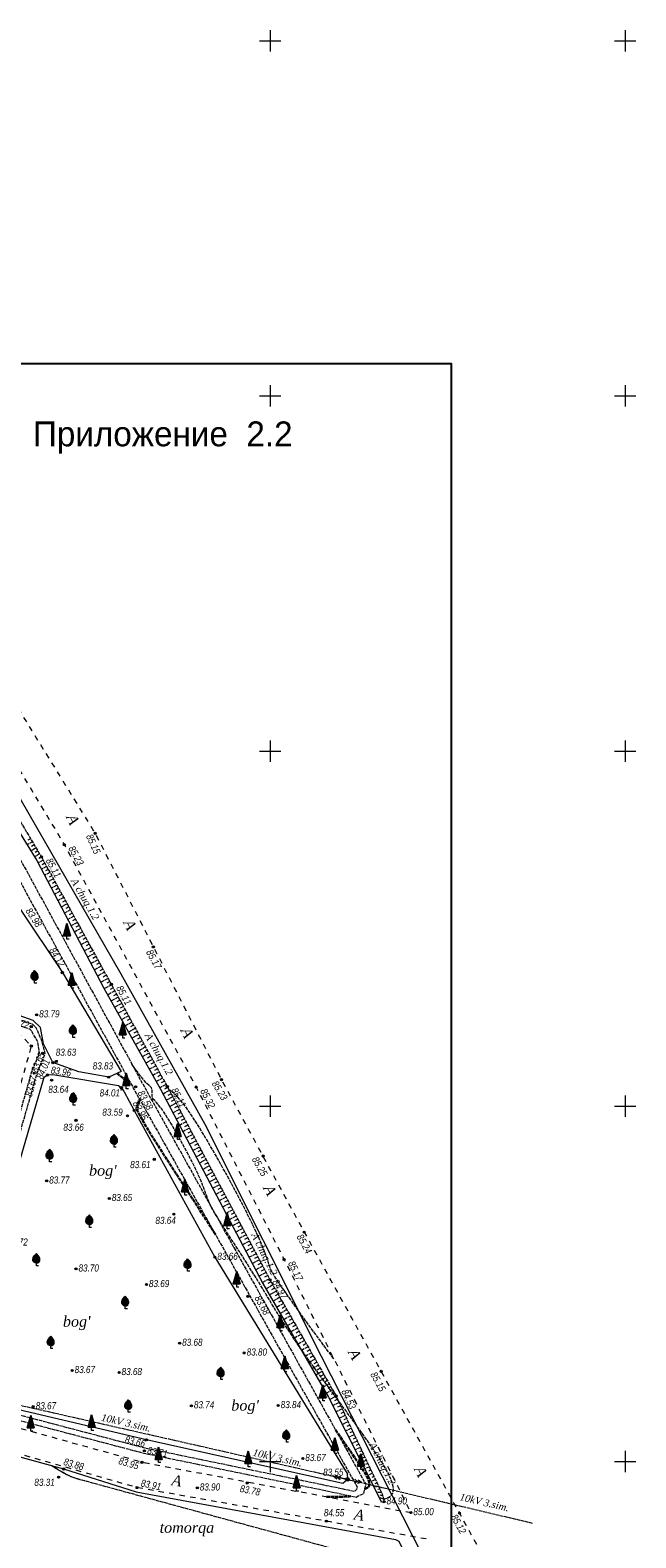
# Model space of a CAD drawing. Extents: x 744948 to 745202, y 4654927 to 4655252.
# Tile 11 of 11: x 745116 to 745202, y 4655039 to 4655252. Entities that reach past the tile are written whole.
import ezdxf
from ezdxf.enums import TextEntityAlignment as Align

# ---------------------------------------------------------------- set-up
doc = ezdxf.new("R2010")
doc.units = 0
doc.header["$LTSCALE"] = 0.5
doc.header["$MEASUREMENT"] = 0
for name, pattern in [('Auto_Street_NotBorder_Line_m1', [3, 1.5, -1.5]), ('Commnctn_Electr_VLP_High_Unbuilt_m1', [1, 1, 0]), ('Hydrotech_Dry_Grooves_m1', [1, 1, 0]), ('Relef_Horizontal_Basic_m1', [1, 1, 0]), ('Relef_Horizontal_Bold_m1', [1, 1, 0]), ('Relef_Slope_Artificial_m1', [1, 1, 0])]:
    doc.linetypes.add(name, pattern=pattern)
doc.layers.add('(010) Геол. Выработки', color=7, linetype='Continuous')
for name, color, linetype, lineweight, true_color in [('AUTO#_ROADS_EXIST_L', 7, 'Continuous', 15, 0x000000), ('AUTO#_ROADS_MTRAL_T', 7, 'Continuous', 15, 0x000000), ('COMMN_OBJCT_#####_B', 7, 'Continuous', 15, 0x000000), ('COMMN_OBJCT_CONCT_L', 7, 'Continuous', 15, 0x000000), ('COMMN_OBJCT_CONCT_T', 7, 'Continuous', 15, 0x000000), ('GREEN_VGTAT_#####_T', 7, 'Continuous', 15, 0x000000), ('GREEN_VGTAT_CNTUR_P', 7, 'Continuous', 15, 0x000000), ('GREEN_VGTAT_SRVEY_B', 7, 'Continuous', 15, 0x000000)]:
    doc.layers.add(name, color=color, linetype=linetype, lineweight=lineweight, true_color=true_color)
for name, color, linetype, true_color in [('COMMN_OBJCT_ELCTR_B', 7, 'Continuous', 0x000000), ('COMMN_OBJCT_ELCTR_L', 7, 'Continuous', 0x000000), ('COMMN_OBJCT_ELCTR_T', 7, 'Continuous', 0x000000), ('GEODS_POINT_GRID#_B', 7, 'Continuous', 0x000000), ('HYDRO_TECHN_CANAL_L', 7, 'Continuous', 0x000000), ('RELEF_HRZNT_BASIC_L', 7, 'Continuous', 0x000000), ('RELEF_HRZNT_BOLD#_L', 7, 'Continuous', 0x000000), ('RELEF_POINT_PICKT_B', 7, 'Continuous', 0x000000), ('RELEF_POINT_PICKT_T', 7, 'Continuous', 0x000000), ('RELEF_SLOPE_#####_L', 7, 'Continuous', 0x000000)]:
    doc.layers.add(name, color=color, linetype=linetype, true_color=true_color)
doc.styles.add('D-431', font='d431.ttf')
doc.styles.add('SHRFT', font='TXT', dxfattribs={"width": 0.875})
doc.styles.add('БМ-431 (Times New Roman К)', font='timesi.ttf', dxfattribs={"height": 1})
doc.styles.add('Д-431 (Arial Narrow К)', font='ARIALNI.TTF', dxfattribs={"height": 1})
doc.linetypes.add('Commnctn_Connect_Line_Unground_m1', pattern='A,4,[3,Topography.shx,S=2.5,R=0,X=0,Y=0],4,-0.5,1,-0.5', length=10)
doc.linetypes.add('Relef_Slope_Artificial_Botton_m1', pattern='A,0,[3,Topography.shx,S=0.25,R=0,X=0,Y=0],-1', length=1)
doc.linetypes.add('Vegetation_Line_Contour_Manual_m1', pattern='A,0,[3,Topography.shx,S=1,R=0,X=0,Y=0],-1.5', length=1.5)

# ---------------------------------------------------------------- blocks, each defined once
blk = doc.blocks.new('PointHight_m1')
at = {"layer": 'RELEF_POINT_PICKT_B', "linetype": 'Continuous', "lineweight": 15, "true_color": 0x000000}
h = blk.add_hatch(color=18, dxfattribs=at)
edge = h.paths.add_edge_path()
edge.add_arc((0, 0), 0.3, 0, 360)
at = {"layer": 'RELEF_POINT_PICKT_B', "color": 18, "linetype": 'Continuous', "lineweight": 15, "true_color": 0x000000}
blk.add_circle((0, 0), 0.3, dxfattribs=at)
blk.add_point((0, 0), dxfattribs=at)
blk = doc.blocks.new('CommnctnPoleRCcircle_m1')
at = {"layer": 'COMMN_OBJCT_#####_B', "lineweight": 13, "true_color": 0xfffffe}
h = blk.add_hatch(color=7, dxfattribs=at)
edge = h.paths.add_edge_path()
edge.add_arc((0, 0), 0.5, 0, 360)
at = {"layer": 'COMMN_OBJCT_#####_B', "lineweight": 13, "true_color": 0x000000}
blk.add_hatch(color=18, dxfattribs=at).paths.add_polyline_path([(-0.1, 0, 1), (0.1, 0, 1)])
at = {"layer": 'COMMN_OBJCT_#####_B', "color": 18, "lineweight": 9, "true_color": 0x000000}
for radius in [0.5, 0.1]:
    blk.add_circle((0, 0), radius, dxfattribs=at)
blk = doc.blocks.new('ElectricHighVLP_m1')
at = {"layer": 'COMMN_OBJCT_ELCTR_B', "color": 18, "linetype": 'Continuous', "lineweight": 20, "true_color": 0x000000}
for p, q in [((0, 0), (4, 0)), ((3, 0), (2, 0.5)), ((3, 0), (2, -0.5)), ((4, 0), (3, 0.5)), ((4, 0), (3, -0.5))]:
    blk.add_line(p, q, dxfattribs=at)
blk = doc.blocks.new('GreenFruit_m1')
at = {"layer": 'GREEN_VGTAT_SRVEY_B', "linetype": 'Continuous', "lineweight": 13, "true_color": 0xfffffe}
h = blk.add_hatch(color=7, dxfattribs=at)
h.dxf.hatch_style = 1
edge = h.paths.add_edge_path()
edge.add_spline(control_points=[(0, 0.8), (0, 0.8), (0.26, 0.8), (0.7, 0.95), (1.07, 1.61), (0.88, 2.61), (0.34, 3.16), (0, 3.5)], knot_values=[1.744095, 1.744095, 1.744095, 1.744095, 1.744164, 2.114608, 2.383255, 2.810464, 3.522822, 3.522822, 3.522822, 3.522822], degree=3, periodic=0)
edge.add_spline(control_points=[(0, 3.5), (-0.34, 3.16), (-0.88, 2.61), (-1.07, 1.61), (-0.7, 0.95), (-0.26, 0.8), (0, 0.8), (0, 0.8)], knot_values=[1.744095, 1.744095, 1.744095, 1.744095, 2.456452, 2.883662, 3.152309, 3.522752, 3.522822, 3.522822, 3.522822, 3.522822], degree=3, periodic=0)
at = {"layer": 'GREEN_VGTAT_SRVEY_B', "color": 18, "linetype": 'Continuous', "lineweight": 13, "true_color": 0x000000, "flags": 128}
blk.add_lwpolyline([(0.6, 0), (0, 0), (0, 0.8)], dxfattribs=at)
at = {"layer": 'GREEN_VGTAT_SRVEY_B', "color": 18, "linetype": 'Continuous', "lineweight": 13, "true_color": 0x000000}
for points in [[(0, 0.8), (0, 0.8), (-0.26, 0.8), (-0.7, 0.95), (-1.07, 1.61), (-0.88, 2.61), (-0.34, 3.16), (0, 3.5)], [(0, 0.8), (0, 0.8), (0.26, 0.8), (0.7, 0.95), (1.07, 1.61), (0.88, 2.61), (0.34, 3.16), (0, 3.5)]]:
    blk.add_open_spline(points, degree=3, knots=[1.743859, 1.743859, 1.743859, 1.743859, 1.744164, 2.114608, 2.383255, 2.810464, 3.522822, 3.522822, 3.522822, 3.522822], dxfattribs=at)
blk = doc.blocks.new('GreenPoplar_m1')
at = {"layer": 'GREEN_VGTAT_SRVEY_B', "linetype": 'Continuous', "lineweight": 13, "true_color": 0x000000}
blk.add_hatch(color=18, dxfattribs=at).paths.add_polyline_path([(-1, 0.9), (1, 0.9), (0, 4.5)])
at = {"layer": 'GREEN_VGTAT_SRVEY_B', "color": 18, "linetype": 'Continuous', "lineweight": 13, "true_color": 0x000000}
for p, q in [((-1, 0.9), (0, 4.5)), ((0, 4.5), (1, 0.9)), ((-1, 0.9), (1, 0.9))]:
    blk.add_line(p, q, dxfattribs=at)
blk.add_lwpolyline([(0.6, 0), (0, 0), (0, 0.9)], dxfattribs=at)
blk = doc.blocks.new('CrossCoord_m1')
at = {"layer": 'GEODS_POINT_GRID#_B', "color": 3, "lineweight": 20, "true_color": 0x00ff00, "flags": 128}
for points in [[(-3, 0), (3, 0)], [(0, 3), (0, -3)]]:
    blk.add_lwpolyline(points, dxfattribs=at)

msp = doc.modelspace()

# ---------------------------------------------------------------- linework, layer by layer
msp.add_lwpolyline([(745175.48, 4654926.98), (744989.13, 4654926.98), (744989.13, 4655204.59), (745175.48, 4655204.59)], close=True)
at = {"layer": 'AUTO#_ROADS_EXIST_L', "color": 18, "linetype": 'Auto_Street_NotBorder_Line_m1', "lineweight": 15, "true_color": 0x000000, "flags": 128}
for points in [[(745100.71, 4655182.64), (745104.45, 4655175.58), (745111.62, 4655160.68), (745125.37, 4655138.42), (745143.15, 4655103.74), (745143.15, 4655103.74), (745154.8, 4655082.27), (745176.67, 4655042.7), (745181.77, 4655033.35)], [(745096.81, 4655180.4), (745100.58, 4655173.28), (745107.89, 4655158.72), (745121.03, 4655136.81), (745139.6, 4655102.69), (745151.97, 4655078.43), (745169.82, 4655042.79)]]:
    msp.add_lwpolyline(points, dxfattribs=at)
at = {"layer": 'AUTO#_ROADS_EXIST_L', "color": 18, "linetype": 'Auto_Street_NotBorder_Line_m1', "lineweight": 15, "true_color": 0x000000, "elevation": 84.19, "flags": 128}
for points in [[(745171.97, 4655039.08), (745171.97, 4655039.08), (745131.27, 4655046.31), (745088.98, 4655058.36), (745061.69, 4655066.3), (745062.66, 4655069.68), (745088.18, 4655062.24), (745097.54, 4655059.51), (745099.28, 4655060.87), (745105.56, 4655082.85), (745112.13, 4655105.87), (745111.16, 4655107.73), (745091.07, 4655113.54), (745090.17, 4655113.84), (745082.69, 4655115.74), (745063.31, 4655121.14), (745031.64, 4655130), (745023.14, 4655131.99), (744994.94, 4655138.84), (744993.84, 4655140.4), (744998.79, 4655156.61), (745005.19, 4655178.24), (745007.96, 4655177.39), (745015.77, 4655175.27)], [(745056.9, 4655154.4), (745058.05, 4655154.11), (745055.27, 4655143.63), (745032.93, 4655149.33), (745028.81, 4655134.35), (745064.11, 4655124.55), (745077.55, 4655120.82), (745079.52, 4655121.94), (745082.05, 4655131.79), (745085.64, 4655145.25), (745086.16, 4655147.51), (745089.57, 4655146.56), (745089.05, 4655144.43), (745085.59, 4655131.35), (745082.98, 4655120.92), (745084.12, 4655118.99), (745096.88, 4655115.42), (745114.98, 4655109.92), (745116.38, 4655108.48), (745109.08, 4655082.61), (745102.52, 4655059.92), (745103.52, 4655057.79), (745132.12, 4655049.87), (745169.82, 4655042.79)]]:
    msp.add_lwpolyline(points, dxfattribs=at)
at = {"layer": 'COMMN_OBJCT_CONCT_L', "color": 3, "linetype": 'Commnctn_Connect_Line_Unground_m1', "lineweight": 15, "true_color": 0x00ff00, "flags": 128}
msp.add_lwpolyline([(745056.31, 4655172.26), (745063.59, 4655174.14), (745066.92, 4655173.46), (745072.23, 4655170.86), (745083.75, 4655166.7), (745090.93, 4655166.16), (745098.97, 4655167.89), (745103.7, 4655160.38), (745113.69, 4655145.25), (745128.97, 4655118.66), (745140.83, 4655097.47), (745157.19, 4655064.81), (745175.76, 4655028.24)], dxfattribs=at)
at = {"layer": 'COMMN_OBJCT_ELCTR_L', "color": 18, "linetype": 'Commnctn_Electr_VLP_High_Unbuilt_m1', "lineweight": 20, "true_color": 0x000000, "flags": 128}
msp.add_lwpolyline([(745027.99, 4655235.62), (745013.98, 4655198.79), (745013.27, 4655196.92), (744995.54, 4655140.75), (744994.29, 4655136.95), (744979.43, 4655093.4), (744978.78, 4655091.51), (744980.7, 4655090.95), (745024.12, 4655078.3), (745027.99, 4655077.3), (745085.65, 4655064.52), (745158.95, 4655047.9), (745160.9, 4655047.46), (745162.85, 4655047.02), (745186.92, 4655041.32)], dxfattribs=at)
at = {"layer": 'GREEN_VGTAT_CNTUR_P', "color": 18, "linetype": 'Vegetation_Line_Contour_Manual_m1', "lineweight": 15, "true_color": 0x000000, "flags": 128}
for points in [[(745085.99, 4655121.86), (745086.04, 4655122.5), (745088.61, 4655130.31), (745091.01, 4655141.59), (745091.51, 4655142.14), (745092.33, 4655142.25), (745107.27, 4655138.47), (745109.97, 4655137.01), (745110.25, 4655136.63), (745114.7, 4655127.89), (745120.75, 4655118.81), (745129.05, 4655104.91), (745127.28, 4655104.1), (745123.06, 4655104.86), (745119.4, 4655106.14), (745118.08, 4655108.8), (745117.69, 4655111.08), (745116.64, 4655112.07), (745098.75, 4655118.45), (745086.42, 4655121.42), (745085.99, 4655121.86)], [(745105.33, 4655059.95), (745105.51, 4655061.05), (745111.69, 4655082), (745118.21, 4655104.1), (745118.65, 4655104.4), (745119.42, 4655104.46), (745128.66, 4655102.93), (745129.06, 4655102.61), (745129.47, 4655102.04), (745130.86, 4655099.4), (745142.23, 4655078.75), (745160.84, 4655048.29), (745160.9, 4655047.46), (745160.22, 4655046.87), (745132.62, 4655053.04), (745105.97, 4655059.28)]]:
    msp.add_lwpolyline(points, close=True, dxfattribs=at)
msp.add_lwpolyline([(745071, 4655051.14), (745069.91, 4655051.37), (745070.66, 4655053.46), (745073.05, 4655060.23), (745073.5, 4655060.56), (745074.62, 4655060.69), (745090.27, 4655057.35), (745120.93, 4655048.93), (745131.13, 4655045.71), (745167.67, 4655038.99), (745168.15, 4655038.79), (745171.33, 4655032.01)], dxfattribs=at)
at = {"layer": 'HYDRO_TECHN_CANAL_L', "color": 3, "linetype": 'Hydrotech_Dry_Grooves_m1', "lineweight": 15, "true_color": 0x00ff00, "flags": 128}
for points in [[(745157.79, 4655045.85), (745132.22, 4655051.12), (745105.09, 4655058.26), (745104.22, 4655058.89), (745103.93, 4655059.87), (745109.97, 4655082.11), (745116.42, 4655104.73), (745117.54, 4655107.5), (745117.27, 4655109.14), (745116.38, 4655110.64), (745116.17, 4655110.87), (745096.66, 4655116.75), (745084.74, 4655119.85), (745084.1, 4655120.5), (745083.95, 4655121.72), (745086.82, 4655130.99), (745090, 4655143.99), (745090.32, 4655145.26), (745089.3, 4655145.53)], [(745109.65, 4655144.24), (745132.01, 4655103.24), (745163.47, 4655046.79), (745163.13, 4655045.44), (745162.1, 4655044.93), (745157.79, 4655045.85)]]:
    msp.add_lwpolyline(points, dxfattribs=at)
msp.add_lwpolyline([(745110.74, 4655139.01), (745130.74, 4655102.56), (745162.25, 4655046.4), (745162.16, 4655046.03), (745161.88, 4655045.75), (745157.95, 4655046.58), (745132.38, 4655051.86), (745105.42, 4655058.95), (745104.85, 4655059.37), (745104.71, 4655059.87), (745110.69, 4655081.91), (745117.16, 4655104.57), (745118.35, 4655107.44), (745117.81, 4655109.35), (745117.06, 4655111.03), (745116.57, 4655111.53), (745096.86, 4655117.47), (745085.13, 4655120.53), (745084.82, 4655120.84), (745084.71, 4655121.66), (745087.54, 4655130.79), (745090.72, 4655143.81), (745091.05, 4655145.06), (745105.29, 4655141.26), (745109.01, 4655140), (745110.02, 4655139.51)], close=True, dxfattribs=at)
at = {"layer": 'RELEF_HRZNT_BASIC_L', "color": 34, "linetype": 'Relef_Horizontal_Basic_m1', "lineweight": 15, "true_color": 0xa55200, "flags": 128}
for points, elevation in [([(745165.97, 4655044.65), (745166.1, 4655044.71), (745166.55, 4655044.88), (745166.98, 4655045.12), (745167.29, 4655045.51), (745167.39, 4655046.11), (745167.21, 4655047.01), (745166.65, 4655048.29), (745165.66, 4655050), (745164.3, 4655052.06), (745162.68, 4655054.36), (745160.91, 4655056.81), (745159.07, 4655059.31), (745157.28, 4655061.74), (745155.63, 4655064.01), (745154.2, 4655066.03), (745152.99, 4655067.83), (745151.94, 4655069.44), (745151.02, 4655070.89), (745150.2, 4655072.24), (745149.44, 4655073.51), (745148.69, 4655074.75), (745147.93, 4655075.98), (745147.17, 4655077.2), (745146.42, 4655078.39), (745145.68, 4655079.54), (745144.98, 4655080.62), (745144.34, 4655081.61), (745143.75, 4655082.51), (745143.24, 4655083.31), (745142.8, 4655084), (745142.42, 4655084.61), (745142.09, 4655085.16), (745141.81, 4655085.66), (745141.57, 4655086.13), (745141.36, 4655086.6), (745141.18, 4655087.07), (745140.99, 4655087.57), (745140.8, 4655088.11), (745140.57, 4655088.72), (745140.29, 4655089.43), (745139.94, 4655090.24), (745139.51, 4655091.18), (745138.98, 4655092.26), (745138.36, 4655093.44), (745137.71, 4655094.66), (745137.03, 4655095.88), (745136.36, 4655097.04), (745135.73, 4655098.09), (745135.17, 4655098.98), (745134.69, 4655099.66), (745134.31, 4655100.17), (745134, 4655100.54), (745133.77, 4655100.79), (745133.6, 4655100.97), (745133.48, 4655101.11), (745133.42, 4655101.25), (745133.39, 4655101.41), (745133.39, 4655101.59), (745133.4, 4655101.78), (745133.41, 4655101.99), (745133.4, 4655102.19), (745133.37, 4655102.39), (745133.29, 4655102.57), (745133.15, 4655102.74), (745132.95, 4655102.93), (745132.66, 4655103.21), (745132.28, 4655103.61), (745131.78, 4655104.2), (745131.17, 4655105.01), (745130.54, 4655105.94)], 84.5), ([(745158.97, 4655064.46), (745158.05, 4655065.68), (745156.42, 4655067.87), (745155.06, 4655069.73), (745153.94, 4655071.28), (745153.04, 4655072.56), (745152.32, 4655073.58), (745151.76, 4655074.38), (745151.33, 4655074.99), (745150.09, 4655076.96), (745149.96, 4655077.39), (745149.78, 4655077.97), (745149.53, 4655078.72), (745149.17, 4655079.66), (745148.69, 4655080.84), (745148.06, 4655082.26), (745147.24, 4655083.96), (745146.24, 4655085.95), (745145.09, 4655088.14), (745143.84, 4655090.44), (745142.56, 4655092.73), (745141.29, 4655094.92), (745140.1, 4655096.91), (745139.03, 4655098.6), (745138.13, 4655099.9), (745137.39, 4655100.85), (745136.8, 4655101.52), (745136.34, 4655101.95), (745135.98, 4655102.2), (745135.78, 4655102.3)], 85), ([(745123.15, 4655047.46), (745122.88, 4655047.53), (745122.54, 4655047.64), (745122.12, 4655047.79), (745121.61, 4655048.01), (745121, 4655048.32), (745120.29, 4655048.72), (745119.47, 4655049.25), (745119.27, 4655049.39)], 83.5), ([(745169.16, 4655034.89), (745122.88, 4655047.53), (745122.54, 4655047.64), (745122.12, 4655047.79), (745121.61, 4655048.01), (745121, 4655048.32), (745120.29, 4655048.72), (745119.47, 4655049.25), (745119.27, 4655049.39)], 83.5)]:
    msp.add_lwpolyline(points, dxfattribs=dict(at, elevation=elevation))
at = {"layer": 'RELEF_HRZNT_BOLD#_L', "color": 34, "linetype": 'Relef_Horizontal_Bold_m1', "lineweight": 30, "true_color": 0xa55200, "elevation": 84, "flags": 128}
for points in [[(745130.31, 4655103.34), (745130.06, 4655103.49), (745129.6, 4655103.77), (745129.12, 4655104.09), (745128.66, 4655104.46), (745128.47, 4655104.65)], [(745129.11, 4655102.56), (745129.02, 4655102.64)], [(745129.02, 4655102.64), (745129.09, 4655102.51), (745129.2, 4655102.36)], [(745142.31, 4655081.94), (745141.18, 4655083.71), (745139.75, 4655085.92), (745138.42, 4655087.97), (745137.22, 4655089.81), (745136.17, 4655091.43), (745135.26, 4655092.83), (745134.5, 4655094.03), (745133.85, 4655095.04), (745133.32, 4655095.87), (745132.9, 4655096.55), (745132.56, 4655097.1), (745131.75, 4655098.56), (745131.69, 4655098.67), (745131.63, 4655098.79), (745131.56, 4655098.91), (745131.49, 4655099.04), (745131.43, 4655099.16), (745131.36, 4655099.27), (745131.3, 4655099.36), (745131.31, 4655100.09), (745131.4, 4655100.35), (745131.5, 4655100.66), (745131.59, 4655101), (745131.6, 4655101.04)], [(745163.3, 4655046.11), (745163.38, 4655046.15), (745163.59, 4655046.23), (745163.79, 4655046.35), (745163.94, 4655046.53), (745163.99, 4655046.82), (745163.91, 4655047.25), (745163.64, 4655047.86), (745163.16, 4655048.67), (745162.49, 4655049.7), (745161.65, 4655050.92), (745160.67, 4655052.33), (745159.58, 4655053.91), (745159.16, 4655054.53)], [(745157.92, 4655045.02), (745158.93, 4655045.01), (745160.13, 4655045.02), (745161.09, 4655045.07), (745161.31, 4655045.1)]]:
    msp.add_lwpolyline(points, dxfattribs=at)
at = {"layer": 'RELEF_SLOPE_#####_L', "color": 18, "linetype": 'Relef_Slope_Artificial_m1', "lineweight": 15, "true_color": 0x000000, "flags": 128}
for points in [[(745109.65, 4655144.24), (745111.88, 4655143.84), (745112.87, 4655143.36), (745117.81, 4655135.09), (745127.64, 4655117.16), (745135.53, 4655102.76), (745149.98, 4655075.56), (745159.29, 4655059.21), (745165.8, 4655045.38), (745166.05, 4655044.31)], [(745116.27, 4655137.66), (745115.9, 4655137.44)], [(745116.53, 4655137.24), (745115.79, 4655136.79)], [(745117.04, 4655136.38), (745116.31, 4655135.94)], [(745116.78, 4655136.81), (745116.42, 4655136.59)], [(745117.55, 4655135.52), (745116.83, 4655135.1)], [(745117.3, 4655135.95), (745116.93, 4655135.73)], [(745118.05, 4655134.65), (745117.32, 4655134.24)], [(745117.81, 4655135.09), (745117.45, 4655134.88)], [(745118.53, 4655133.77), (745117.79, 4655133.37)], [(745118.29, 4655134.21), (745117.92, 4655134.01)], [(745118.77, 4655133.34), (745118.4, 4655133.13)], [(745119.01, 4655132.9), (745118.25, 4655132.48)], [(745119.49, 4655132.02), (745118.72, 4655131.59)], [(745119.25, 4655132.46), (745118.87, 4655132.25)], [(745119.97, 4655131.14), (745119.18, 4655130.71)], [(745119.73, 4655131.58), (745119.34, 4655131.37)], [(745120.45, 4655130.27), (745119.65, 4655129.82)], [(745120.21, 4655130.7), (745119.81, 4655130.49)], [(745120.94, 4655129.39), (745120.11, 4655128.94)], [(745120.69, 4655129.83), (745120.29, 4655129.6)], [(745121.18, 4655128.95), (745120.76, 4655128.72)], [(745121.42, 4655128.51), (745120.58, 4655128.05)], [(745121.9, 4655127.64), (745121.04, 4655127.17)], [(745121.66, 4655128.07), (745121.23, 4655127.84)], [(745122.14, 4655127.2), (745121.71, 4655126.96)], [(745122.38, 4655126.76), (745121.51, 4655126.28)], [(745122.86, 4655125.88), (745121.97, 4655125.4)], [(745122.62, 4655126.32), (745122.18, 4655126.08)], [(745123.34, 4655125.01), (745122.44, 4655124.51)], [(745123.1, 4655125.44), (745122.65, 4655125.2)], [(745123.82, 4655124.13), (745122.9, 4655123.63)], [(745123.58, 4655124.57), (745123.13, 4655124.32)], [(745124.3, 4655123.25), (745123.37, 4655122.74)], [(745124.06, 4655123.69), (745123.6, 4655123.44)], [(745124.54, 4655122.81), (745124.07, 4655122.56)], [(745124.78, 4655122.37), (745123.83, 4655121.86)], [(745125.26, 4655121.5), (745124.3, 4655120.97)], [(745125.02, 4655121.94), (745124.54, 4655121.67)], [(745125.74, 4655120.62), (745124.77, 4655120.08)], [(745125.5, 4655121.06), (745125.02, 4655120.79)], [(745126.22, 4655119.74), (745125.23, 4655119.2)], [(745125.98, 4655120.18), (745125.49, 4655119.91)], [(745126.7, 4655118.87), (745125.7, 4655118.31)], [(745126.46, 4655119.31), (745125.96, 4655119.03)], [(745126.94, 4655118.43), (745126.44, 4655118.15)], [(745127.18, 4655117.99), (745126.16, 4655117.43)], [(745127.67, 4655117.11), (745126.63, 4655116.54)], [(745127.43, 4655117.55), (745126.91, 4655117.27)], [(745128.15, 4655116.24), (745127.12, 4655115.67)], [(745127.91, 4655116.67), (745127.39, 4655116.39)], [(745128.63, 4655115.36), (745127.61, 4655114.8)], [(745128.39, 4655115.8), (745127.87, 4655115.52)], [(745129.11, 4655114.48), (745128.1, 4655113.93)], [(745128.87, 4655114.92), (745128.36, 4655114.64)], [(745129.59, 4655113.61), (745128.59, 4655113.06)], [(745129.35, 4655114.04), (745128.84, 4655113.77)], [(745130.07, 4655112.73), (745129.08, 4655112.18)], [(745129.83, 4655113.17), (745129.33, 4655112.89)], [(745130.31, 4655112.29), (745129.81, 4655112.02)], [(745130.55, 4655111.85), (745129.57, 4655111.31)], [(745131.03, 4655110.97), (745130.06, 4655110.44)], [(745130.79, 4655111.41), (745130.3, 4655111.14)], [(745131.51, 4655110.1), (745130.54, 4655109.57)], [(745131.27, 4655110.54), (745130.78, 4655110.27)], [(745131.99, 4655109.22), (745131.03, 4655108.7)], [(745131.75, 4655109.66), (745131.27, 4655109.4)], [(745132.47, 4655108.34), (745131.52, 4655107.82)], [(745132.23, 4655108.78), (745131.75, 4655108.52)], [(745132.71, 4655107.9), (745132.24, 4655107.65)], [(745132.95, 4655107.47), (745132.01, 4655106.95)], [(745133.43, 4655106.59), (745132.5, 4655106.08)], [(745133.19, 4655107.03), (745132.73, 4655106.77)], [(745133.91, 4655105.71), (745132.99, 4655105.21)], [(745133.67, 4655106.15), (745133.21, 4655105.9)], [(745134.39, 4655104.84), (745133.48, 4655104.34)], [(745134.15, 4655105.27), (745133.7, 4655105.02)], [(745134.87, 4655103.96), (745133.97, 4655103.47)], [(745134.63, 4655104.4), (745134.18, 4655104.15)], [(745135.11, 4655103.52), (745134.66, 4655103.28)], [(745135.35, 4655103.08), (745134.46, 4655102.6)], [(745135.83, 4655102.2), (745134.93, 4655101.72)], [(745135.59, 4655102.64), (745135.14, 4655102.4)], [(745136.06, 4655101.76), (745135.61, 4655101.52)], [(745136.3, 4655101.32), (745135.39, 4655100.84)], [(745136.77, 4655100.43), (745135.86, 4655099.95)], [(745136.53, 4655100.88), (745136.08, 4655100.64)], [(745137.23, 4655099.55), (745136.33, 4655099.07)], [(745137, 4655099.99), (745136.55, 4655099.75)], [(745137.7, 4655098.67), (745136.79, 4655098.18)], [(745137.47, 4655099.11), (745137.01, 4655098.87)], [(745138.17, 4655097.79), (745137.26, 4655097.3)], [(745137.94, 4655098.23), (745137.48, 4655097.98)], [(745138.41, 4655097.34), (745137.95, 4655097.1)], [(745138.64, 4655096.9), (745137.72, 4655096.41)], [(745139.11, 4655096.02), (745138.19, 4655095.53)], [(745138.88, 4655096.46), (745138.42, 4655096.22)], [(745139.58, 4655095.14), (745138.65, 4655094.64)], [(745139.35, 4655095.58), (745138.88, 4655095.33)], [(745140.05, 4655094.25), (745139.12, 4655093.76)], [(745139.81, 4655094.69), (745139.35, 4655094.45)], [(745140.52, 4655093.37), (745139.59, 4655092.87)], [(745140.28, 4655093.81), (745139.82, 4655093.56)], [(745140.75, 4655092.93), (745140.29, 4655092.68)], [(745140.99, 4655092.49), (745140.05, 4655091.99)], [(745141.46, 4655091.6), (745140.52, 4655091.1)], [(745141.22, 4655092.04), (745140.75, 4655091.8)], [(745141.69, 4655091.16), (745141.22, 4655090.91)], [(745141.93, 4655090.72), (745140.98, 4655090.22)], [(745142.4, 4655089.84), (745141.45, 4655089.34)], [(745142.16, 4655090.28), (745141.69, 4655090.03)], [(745142.86, 4655088.95), (745141.92, 4655088.45)], [(745142.63, 4655089.4), (745142.16, 4655089.14)], [(745143.33, 4655088.07), (745142.38, 4655087.57)], [(745143.1, 4655088.51), (745142.62, 4655088.26)], [(745143.8, 4655087.19), (745142.85, 4655086.68)], [(745143.57, 4655087.63), (745143.09, 4655087.38)], [(745144.04, 4655086.75), (745143.56, 4655086.49)], [(745144.27, 4655086.3), (745143.31, 4655085.8)], [(745144.74, 4655085.42), (745143.78, 4655084.91)], [(745144.51, 4655085.86), (745144.03, 4655085.61)], [(745145.21, 4655084.54), (745144.25, 4655084.03)], [(745144.98, 4655084.98), (745144.49, 4655084.72)], [(745145.68, 4655083.66), (745144.71, 4655083.14)], [(745145.44, 4655084.1), (745144.96, 4655083.84)], [(745146.15, 4655082.77), (745145.18, 4655082.26)], [(745145.91, 4655083.21), (745145.43, 4655082.96)], [(745146.38, 4655082.33), (745145.9, 4655082.07)], [(745146.62, 4655081.89), (745145.64, 4655081.37)], [(745147.09, 4655081.01), (745146.11, 4655080.49)], [(745146.85, 4655081.45), (745146.36, 4655081.19)], [(745147.56, 4655080.12), (745146.58, 4655079.6)], [(745147.32, 4655080.56), (745146.83, 4655080.3)], [(745148.03, 4655079.24), (745147.04, 4655078.72)], [(745147.79, 4655079.68), (745147.3, 4655079.42)], [(745148.49, 4655078.36), (745147.51, 4655077.83)], [(745148.26, 4655078.8), (745147.77, 4655078.54)], [(745148.96, 4655077.47), (745147.97, 4655076.95)], [(745148.73, 4655077.91), (745148.23, 4655077.65)], [(745149.43, 4655076.59), (745148.44, 4655076.06)], [(745149.2, 4655077.03), (745148.7, 4655076.77)], [(745149.67, 4655076.15), (745149.17, 4655075.88)], [(745149.9, 4655075.71), (745148.91, 4655075.17)], [(745150.39, 4655074.84), (745149.41, 4655074.29)], [(745150.14, 4655075.27), (745149.65, 4655075)], [(745150.89, 4655073.97), (745149.92, 4655073.42)], [(745150.64, 4655074.4), (745150.15, 4655074.13)], [(745151.38, 4655073.1), (745150.42, 4655072.55)], [(745151.13, 4655073.53), (745150.65, 4655073.26)], [(745151.88, 4655072.23), (745150.92, 4655071.68)], [(745151.63, 4655072.66), (745151.15, 4655072.39)], [(745152.12, 4655071.79), (745151.65, 4655071.52)], [(745152.37, 4655071.36), (745151.42, 4655070.82)], [(745152.87, 4655070.49), (745151.92, 4655069.95)], [(745152.62, 4655070.93), (745152.15, 4655070.66)], [(745153.36, 4655069.62), (745152.42, 4655069.09)], [(745153.11, 4655070.06), (745152.64, 4655069.79)], [(745153.86, 4655068.75), (745152.93, 4655068.22)], [(745153.61, 4655069.19), (745153.14, 4655068.92)], [(745154.35, 4655067.88), (745153.43, 4655067.36)], [(745154.1, 4655068.32), (745153.64, 4655068.05)], [(745154.6, 4655067.45), (745154.14, 4655067.19)], [(745154.85, 4655067.01), (745153.93, 4655066.49)], [(745155.34, 4655066.15), (745154.43, 4655065.63)], [(745155.09, 4655066.58), (745154.64, 4655066.32)], [(745155.84, 4655065.28), (745154.93, 4655064.76)], [(745155.59, 4655065.71), (745155.13, 4655065.45)], [(745156.33, 4655064.41), (745155.43, 4655063.9)], [(745156.08, 4655064.84), (745155.63, 4655064.59)], [(745156.83, 4655063.54), (745155.93, 4655063.03)], [(745156.58, 4655063.97), (745156.13, 4655063.72)], [(745157.32, 4655062.67), (745156.43, 4655062.16)], [(745157.07, 4655063.1), (745156.63, 4655062.85)], [(745157.81, 4655061.8), (745156.93, 4655061.3)], [(745157.57, 4655062.24), (745157.13, 4655061.98)], [(745158.06, 4655061.37), (745157.62, 4655061.12)], [(745158.31, 4655060.93), (745157.44, 4655060.43)], [(745158.8, 4655060.06), (745157.93, 4655059.59)], [(745158.56, 4655060.5), (745158.12, 4655060.25)], [(745159.3, 4655059.19), (745158.4, 4655058.73)], [(745159.05, 4655059.63), (745158.61, 4655059.4)], [(745159.72, 4655058.29), (745158.84, 4655057.86)], [(745159.51, 4655058.74), (745159.06, 4655058.52)], [(745160.15, 4655057.38), (745159.28, 4655056.98)], [(745159.94, 4655057.84), (745159.5, 4655057.63)], [(745160.36, 4655056.93), (745159.94, 4655056.73)], [(745160.58, 4655056.48), (745159.74, 4655056.08)], [(745161, 4655055.57), (745160.19, 4655055.19)], [(745160.79, 4655056.03), (745160.37, 4655055.83)], [(745161.43, 4655054.67), (745160.64, 4655054.3)], [(745161.21, 4655055.12), (745160.81, 4655054.93)], [(745161.85, 4655053.76), (745161.09, 4655053.4)], [(745161.64, 4655054.22), (745161.25, 4655054.03)], [(745162.28, 4655052.86), (745161.54, 4655052.51)], [(745162.07, 4655053.31), (745161.69, 4655053.14)], [(745162.71, 4655051.96), (745161.99, 4655051.62)], [(745162.49, 4655052.41), (745162.13, 4655052.24)], [(745163.13, 4655051.05), (745162.44, 4655050.73)], [(745162.92, 4655051.5), (745162.57, 4655051.34)], [(745163.34, 4655050.6), (745163.01, 4655050.44)], [(745163.56, 4655050.15), (745162.89, 4655049.83)], [(745163.98, 4655049.24), (745163.34, 4655048.94)], [(745163.77, 4655049.69), (745163.44, 4655049.54)], [(745164.41, 4655048.34), (745163.79, 4655048.05)], [(745164.2, 4655048.79), (745163.88, 4655048.64)], [(745164.84, 4655047.43), (745164.24, 4655047.15)], [(745164.62, 4655047.88), (745164.32, 4655047.74)], [(745165.26, 4655046.53), (745164.65, 4655046.35)], [(745165.05, 4655046.98), (745164.76, 4655046.84)], [(745165.69, 4655045.62), (745165.01, 4655045.64)], [(745165.47, 4655046.07), (745165.15, 4655046.03)], [(745165.97, 4655044.67), (745165.37, 4655044.93)], [(745165.85, 4655045.15), (745165.52, 4655045.22)]]:
    msp.add_lwpolyline(points, dxfattribs=at)
at = {"layer": 'RELEF_SLOPE_#####_L', "color": 18, "linetype": 'Relef_Slope_Artificial_Botton_m1', "lineweight": 15, "true_color": 0x000000, "flags": 128}
msp.add_lwpolyline([(745110, 4655143.87), (745111.86, 4655142.95), (745112.6, 4655141.98), (745117.15, 4655134.58), (745126.6, 4655116.6), (745134.58, 4655102.38), (745148.97, 4655075.06), (745158.24, 4655059.04), (745165.7, 4655044.28)], dxfattribs=at)

# ---------------------------------------------------------------- block references
at = {"layer": 'COMMN_OBJCT_#####_B', "color": 18, "true_color": 0x000000, "xscale": 0.5, "yscale": 0.5, "zscale": 0.5}
msp.add_blockref('CommnctnPoleRCcircle_m1', (745160.9, 4655047.46), dxfattribs=at)
at = {"layer": 'COMMN_OBJCT_ELCTR_B', "color": 18, "true_color": 0x000000}
for xscale, yscale, zscale, rotation in [(0.5, 0.5, 0.5, 167.3452977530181), (0.4999999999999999, 0.4999999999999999, 0.4999999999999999, 347.2138630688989)]:
    msp.add_blockref('ElectricHighVLP_m1', (745160.9, 4655047.46), dxfattribs=dict(at, xscale=xscale, yscale=yscale, zscale=zscale, rotation=rotation))
at = {"layer": 'GEODS_POINT_GRID#_B', "color": 3, "true_color": 0x00ff00, "xscale": 0.5, "yscale": 0.5, "zscale": 0.5}
for p in [(745150, 4655250), (745200, 4655250), (745150, 4655200), (745200, 4655200), (745150, 4655150), (745200, 4655150), (745150, 4655100), (745200, 4655100), (745150, 4655050), (745200, 4655050)]:
    msp.add_blockref('CrossCoord_m1', p, dxfattribs=at)
at = {"layer": 'GREEN_VGTAT_SRVEY_B', "color": 18, "true_color": 0x000000, "xscale": 0.5, "yscale": 0.5, "zscale": 0.5}
for name, p in [('GreenPoplar_m1', (745121.39, 4655123.54)), ('GreenFruit_m1', (745116.85, 4655117.34)), ('GreenPoplar_m1', (745122.07, 4655116.6)), ('GreenFruit_m1', (745122.24, 4655109.7)), ('GreenPoplar_m1', (745129.25, 4655109.6)), ('GreenPoplar_m1', (745129.75, 4655102.45)), ('GreenFruit_m1', (745122.28, 4655100.16)), ('GreenPoplar_m1', (745136.97, 4655095.3)), ('GreenFruit_m1', (745128.03, 4655094.25)), ('GreenFruit_m1', (745118.96, 4655092.18)), ('GreenPoplar_m1', (745138.01, 4655087.49)), ('GreenFruit_m1', (745124.55, 4655082.94)), ('GreenPoplar_m1', (745143.97, 4655082.76)), ('GreenFruit_m1', (745117.09, 4655077.52)), ('GreenFruit_m1', (745138.39, 4655076.77)), ('GreenPoplar_m1', (745145.3, 4655074.53)), ('GreenFruit_m1', (745129.6, 4655071.49)), ('GreenPoplar_m1', (745151.44, 4655068.38)), ('GreenFruit_m1', (745119.12, 4655065.88)), ('GreenFruit_m1', (745143.05, 4655061.51)), ('GreenPoplar_m1', (745152.08, 4655062.63)), ('GreenPoplar_m1', (745157.41, 4655058.52)), ('GreenFruit_m1', (745130.03, 4655056.92)), ('GreenPoplar_m1', (745116.3, 4655054.25)), ('GreenPoplar_m1', (745124.87, 4655054.37)), ('GreenFruit_m1', (745152.29, 4655052.69)), ('GreenPoplar_m1', (745159.11, 4655051.12)), ('GreenPoplar_m1', (745134.31, 4655049.82)), ('GreenPoplar_m1', (745146.93, 4655049.24)), ('GreenPoplar_m1', (745162.8, 4655048.86)), ('GreenPoplar_m1', (745153.74, 4655045.81))]:
    msp.add_blockref(name, p, dxfattribs=at)
at = {"layer": 'RELEF_POINT_PICKT_B', "color": 18, "true_color": 0x000000, "xscale": 0.5, "yscale": 0.5, "zscale": 0.5}
for p in [(745125.37, 4655138.42, 85.15), (745121.03, 4655136.81, 85.23), (745117.81, 4655135.09, 85.11), (745133.56, 4655122.43, 85.17), (745120.75, 4655118.81, 84.12), (745127.64, 4655117.16, 85.11), (745117.14, 4655112.87, 83.79), (745116.37, 4655111.2, 83.72), (745116.38, 4655108.48, 84.09), (745117.96, 4655107.44, 83.65), (745119.4, 4655106.14, 84.01), (745119.89, 4655106.31, 83.63), (745116.79, 4655104.65, 83.67), (745118.65, 4655104.4, 83.96), (745119.24, 4655103.66, 83.64), (745127.28, 4655104.1, 83.83), (745143.15, 4655103.74, 85.22), (745129.06, 4655102.61, 84.01), (745131.07, 4655102.74, 83.58), (745135.53, 4655102.76, 85.11), (745139.6, 4655102.69, 85.32), (745130.86, 4655099.4, 83.95), (745122.68, 4655098.02, 83.66), (745129.92, 4655098.66, 83.59), (745149.02, 4655092.99, 85.25), (745133.69, 4655092.52, 83.61), (745118.55, 4655089.49, 83.77), (745127.36, 4655087.01, 83.65), (745136.44, 4655084.81, 83.64), (745154.8, 4655082.27, 85.24), (745142.23, 4655078.75, 83.66), (745151.97, 4655078.43, 85.17), (745122.68, 4655077.1, 83.7), (745132.59, 4655074.9, 83.69), (745149.98, 4655075.56, 84.97), (745146.89, 4655073.23, 83.68), (745137.27, 4655066.64, 83.68), (745146.35, 4655065.27, 83.8), (745122.13, 4655062.79, 83.67), (745128.74, 4655062.51, 83.68), (745165.63, 4655062.68, 85.15), (745159.29, 4655059.21, 84.53), (745116.65, 4655057.71, 83.67), (745138.92, 4655057.83, 83.74), (745151.14, 4655057.86, 83.84), (745132.62, 4655053.04, 83.66), (745132.3, 4655051.49, 83.71), (745154.61, 4655050.4, 83.67), (745120.93, 4655048.93, 83.88), (745131.97, 4655049.87, 83.95), (745120.22, 4655047.78, 83.31), (745131.27, 4655046.31, 83.91), (745139.75, 4655046.27, 83.9), (745146.78, 4655046.96, 83.78), (745160.9, 4655047.46, 83.55), (745166.05, 4655044.31, 84.9), (745169.82, 4655042.79, 85), (745176.67, 4655042.7, 85.11), (745157.92, 4655041.59, 84.55)]:
    msp.add_blockref('PointHight_m1', p, dxfattribs=at)

# ---------------------------------------------------------------- texts
at = {"layer": '(010) Геол. Выработки', "style": 'D-431'}
msp.add_text('Приложение  2.2', height=3.5, dxfattribs=at).set_placement((745116.61, 4655192.91, 67.79))
at = {"layer": 'AUTO#_ROADS_MTRAL_T', "color": 18, "true_color": 0x000000, "style": 'БМ-431 (Times New Roman К)'}
for rotation, p in [(294.7885, (745121.55, 4655140.06)), (296.5791, (745129.59, 4655125.22)), (297.4888, (745137.67, 4655110.02)), (298.701, (745149.32, 4655087.84)), (298.8257, (745161.26, 4655064.73)), (296.9944, (745170.56, 4655048.25)), (351.1247, (745136.74, 4655046.54)), (350.6956, (745162.42, 4655041.72))]:
    msp.add_text('A', height=1.5, rotation=rotation, dxfattribs=at).set_placement(p, align=Align.CENTER)
at = {"layer": 'COMMN_OBJCT_CONCT_T', "color": 18, "linetype": 'Continuous', "true_color": 0x000000, "style": 'БМ-431 (Times New Roman К)'}
for rotation, p in [(299.8845, (745123.84, 4655129.09)), (299.2448, (745134.23, 4655107.29)), (296.6051, (745149.08, 4655079.14)), (296.9194, (745165.7, 4655049.63))]:
    msp.add_text('A chuq.1.2', height=1, rotation=rotation, dxfattribs=at).set_placement(p, align=Align.MIDDLE)
at = {"layer": 'COMMN_OBJCT_ELCTR_T', "color": 18, "linetype": 'Continuous', "true_color": 0x000000, "style": 'БМ-431 (Times New Roman К)'}
for rotation, p in [(347.2216, (745129.72, 4655055.46)), (347.2216, (745151.06, 4655050.53)), (346.6806, (745180.19, 4655044.25))]:
    msp.add_text('10kV 3.sim.', height=1, rotation=rotation, dxfattribs=at).set_placement(p, align=Align.MIDDLE)
at = {"layer": 'GREEN_VGTAT_#####_T', "color": 18, "true_color": 0x000000, "style": 'БМ-431 (Times New Roman К)'}
for s, p in [("bog'", (745126.45, 4655090.77)), ("bog'", (745122.77, 4655069.51)), ("bog'", (745146.48, 4655057.7)), ('tomorqa', (745138.29, 4655040.45))]:
    msp.add_text(s, height=1.5, dxfattribs=at).set_placement(p, align=Align.MIDDLE)
at = {"layer": 'RELEF_HRZNT_BOLD#_L', "color": 34, "linetype": 'Relef_Horizontal_Bold_m1', "lineweight": 30, "true_color": 0xa55200, "style": 'SHRFT', "width": 0.75}
msp.add_text('84', height=0.431, rotation=115.3066, dxfattribs=at).set_placement((745129.34, 4655102.32, 84))
at = {"layer": 'RELEF_POINT_PICKT_T', "color": 18, "true_color": 0x000000, "style": 'Д-431 (Arial Narrow К)'}
for s, rotation, p in [('85.15', 294.6949, (745124.51, 4655138.22, 85.15)), ('85.23', 298.5575, (745122.01, 4655136.54, 85.23)), ('85.11', 298.7335, (745118.82, 4655134.82, 85.11)), ('83.98', 303.6755, (745115.93, 4655127.76, 83.98)), ('84.12', 302.5573, (745119.26, 4655122.2, 84.12)), ('85.17', 299.2317, (745132.94, 4655121.92, 85.17)), ('85.11', 298.7191, (745128.73, 4655116.89, 85.11)), ('83.72', 344.768, (745113.27, 4655112.14, 83.72)), ('83.65', 67.4086, (745116.76, 4655104.85, 83.65)), ('84.01', 67.4086, (745117.5, 4655103.91, 84.01)), ('83.96', 350.6222, (745119.15, 4655105.13, 83.96)), ('83.67', 74.0747, (745115.96, 4655101.4, 83.67)), ('85.23', 300.8062, (745142.18, 4655103.44, 85.22)), ('83.58', 299.2937, (745131.75, 4655102.11, 83.58)), ('85.11', 298.0839, (745136.46, 4655102.48, 85.11)), ('85.32', 297.0167, (745140.59, 4655102.38, 85.32)), ('83.95', 298.8374, (745131.04, 4655100.64, 83.95)), ('85.25', 299.7189, (745147.84, 4655092.77, 85.25)), ('85.24', 298.9291, (745154.14, 4655081.87, 85.24)), ('85.17', 296.6036, (745152.95, 4655078.11, 85.17)), ('84.97', 299.4161, (745150.71, 4655075.51, 84.97)), ('83.68', 299.2937, (745148.2, 4655073.24, 83.68)), ('85.15', 299.0536, (745164.51, 4655062.47, 85.15)), ('84.53', 295.21, (745160.46, 4655060.05, 84.53)), ('83.66', 347.3943, (745129.6, 4655053.11, 83.66)), ('83.88', 344.0958, (745120.98, 4655050, 83.88)), ('83.95', 343.3961, (745128.73, 4655050.13, 83.95)), ('83.71', 349.1657, (745132.75, 4655051.58, 83.71)), ('83.91', 348.4751, (745131.83, 4655046.98, 83.91)), ('83.78', 348.4445, (745145.79, 4655046.21, 83.78)), ('85.12', 298.6189, (745175.86, 4655042.43, 85.11))]:
    msp.add_text(s, height=1, rotation=rotation, dxfattribs=at).set_placement(p, align=Align.MIDDLE_LEFT)
for s, p in [('83.79', (745117.49, 4655113.01, 83.79)), ('83.63', (745119.82, 4655107.61, 83.63)), ('83.83', (745125.02, 4655105.68, 83.83)), ('83.64', (745118.77, 4655102.38, 83.64)), ('84.01', (745126, 4655101.88, 84.01)), ('83.59', (745126.38, 4655099.17, 83.59)), ('83.66', (745120.9, 4655097.04, 83.66)), ('83.61', (745130.3, 4655091.79, 83.61)), ('83.77', (745118.9, 4655089.62, 83.77)), ('83.65', (745127.71, 4655087.15, 83.65)), ('83.64', (745133.86, 4655083.93, 83.64)), ('83.72', (745113.01, 4655080.88, 83.72)), ('83.66', (745142.58, 4655078.88, 83.66)), ('83.70', (745123.03, 4655077.23, 83.7)), ('83.69', (745132.94, 4655075.04, 83.69)), ('83.68', (745137.62, 4655066.77, 83.68)), ('83.80', (745146.7, 4655065.4, 83.8)), ('83.67', (745122.48, 4655062.93, 83.67)), ('83.68', (745129.09, 4655062.65, 83.68)), ('83.67', (745117, 4655057.84, 83.67)), ('83.74', (745139.27, 4655057.97, 83.74)), ('83.84', (745151.49, 4655058, 84.04)), ('83.67', (745154.96, 4655050.54, 83.67)), ('83.55', (745157.46, 4655048.48, 83.55)), ('83.31', (745116.81, 4655047.06, 83.31)), ('83.90', (745140.1, 4655046.4, 83.9)), ('84.90', (745166.4, 4655044.44, 84.9)), ('84.55', (745157.57, 4655042.78, 84.55)), ('85.00', (745170.17, 4655042.93, 85))]:
    msp.add_text(s, height=1, dxfattribs=at).set_placement(p, align=Align.MIDDLE_LEFT)

doc.saveas('drawing.dxf')
